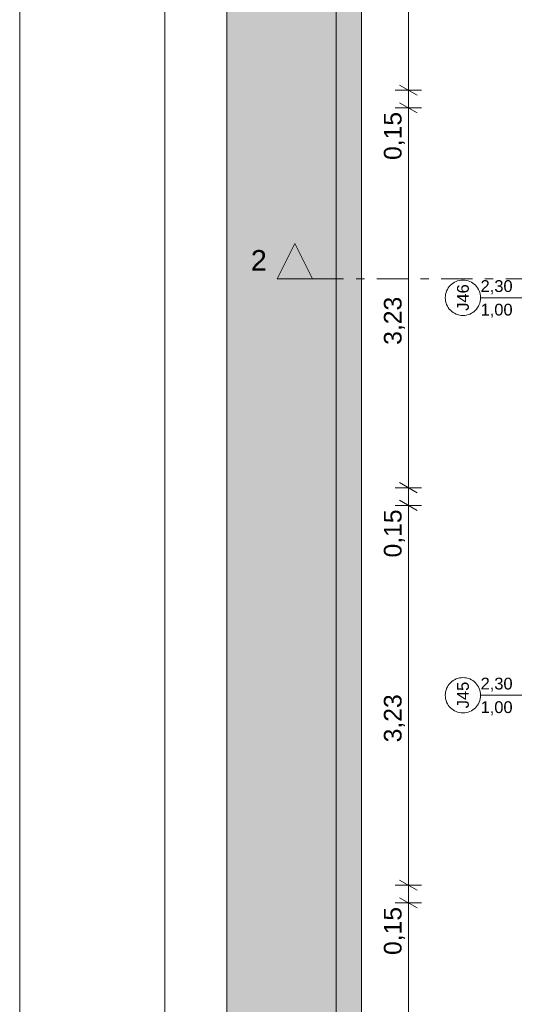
# Model space of a CAD drawing. Header units: millimetres. Extents: x -589 to 841, y -447 to 987.
# Tile 16 of 25: x 0 to 84, y 641 to 808. Entities that reach past the tile are written whole.
import ezdxf
from ezdxf.xclip import XClip

# ---------------------------------------------------------------- set-up
doc = ezdxf.new("R2010")
doc.units = ezdxf.units.MM
doc.header["$MEASUREMENT"] = 0
doc.header["$XCLIPFRAME"] = 0
doc.linetypes.add('Tracejado Duplo', pattern=[10.936111, 5.291667, -2.116667, 1.411111, -2.116667])
for name, color, linetype in [('Cotas - Geral.2D', 7, 'Continuous'), ('Desenho 2D - Geral.2D', 7, 'Continuous'), ('Laje.ARQ', 7, 'Continuous'), ('Marcador - Cortes e Elevações.2D', 7, 'Continuous'), ('Parede.ARQ', 7, 'Continuous')]:
    doc.layers.add(name, color=color, linetype=linetype)
doc.styles.add('GENERATED_STYLE_1', font='txt')

# ---------------------------------------------------------------- blocks, each defined once
blk = doc.blocks.new('Desenho_1_1', base_point=(-612.98, 435.63))
at = {"layer": 'Laje.ARQ', "linetype": 'Continuous', "lineweight": 0}
h = blk.add_hatch(dxfattribs=at)
h.set_pattern_fill('Relva_0001', color=83, style=0, pattern_type=2)
h.set_pattern_definition([(90, (-612.9804, 435.6334), (-6, 0), [0.866025, -2.598076]), (90, (-609.9804, 437.3655), (-6, 0), [0.866025, -2.598076]), (30, (-612.9804, 435.6334), (-3, 5.196152), [0.866025, -2.598076]), (30, (-612.9804, 439.0975), (-3, 5.196152), [0.866025, -2.598076]), (150, (-612.9804, 435.6334), (3, 5.196152), [0.866025, -2.598076]), (150, (-612.9804, 439.0975), (3, 5.196152), [0.866025, -2.598076])])
h.paths.add_polyline_path([(58.05, 859.53), (35.14, 859.53), (35.14, 37.38), (277.05, 37.38), (277.05, 59.48), (58.05, 59.48)])
at = {"layer": 'Marcador - Cortes e Elevações.2D', "linetype": 'Continuous', "lineweight": 0}
blk.add_hatch(color=7, dxfattribs=at).paths.add_polyline_path([(43.7, 764.35), (49.7, 764.35), (46.7, 770.35)])
at = {"layer": 'Cotas - Geral.2D', "color": 7, "linetype": 'Continuous', "lineweight": 0}
for p, q in [((53.73, 83.48), (53.73, 905.4)), ((65.99, 796.4), (65.99, 902.4)), ((68.24, 796.4), (63.74, 796.4)), ((64.49, 797.26), (67.49, 795.53)), ((65.99, 793.4), (65.99, 796.4)), ((64.49, 794.26), (67.49, 792.53)), ((68.24, 793.4), (63.74, 793.4)), ((65.99, 728.9), (65.99, 793.4)), ((64.49, 729.76), (67.49, 728.03)), ((68.24, 728.9), (63.74, 728.9)), ((65.99, 725.9), (65.99, 728.9)), ((68.24, 725.9), (63.74, 725.9)), ((64.49, 726.76), (67.49, 725.03)), ((65.99, 661.4), (65.99, 725.9)), ((64.49, 662.26), (67.49, 660.53)), ((68.24, 661.4), (63.74, 661.4)), ((65.99, 658.4), (65.99, 661.4)), ((64.49, 659.26), (67.49, 657.53)), ((68.24, 658.4), (63.74, 658.4)), ((65.99, 546.48), (65.99, 658.4))]:
    blk.add_line(p, q, dxfattribs=at)
at = {"layer": 'Laje.ARQ', "color": 83, "linetype": 'Continuous', "lineweight": 0, "flags": 128}
for points in [[(35.14, 851.67), (58.04, 851.67), (58.04, 796.4), (58.04, 83.48)], [(277.05, 37.38), (277.05, 59.48), (58.05, 59.48), (58.05, 859.53), (35.14, 859.53)]]:
    blk.add_lwpolyline(points, dxfattribs=at)
at = {"layer": 'Marcador - Cortes e Elevações.2D', "color": 7, "linetype": 'Continuous', "lineweight": 0}
for p, q in [((46.7, 770.35), (43.7, 764.35)), ((49.7, 764.35), (46.7, 770.35)), ((43.7, 764.35), (49.7, 764.35))]:
    blk.add_line(p, q, dxfattribs=at)
at = {"layer": 'Marcador - Cortes e Elevações.2D', "color": 7, "linetype": 'Tracejado Duplo', "lineweight": 0}
blk.add_line((49.7, 764.35), (609.17, 764.35), dxfattribs=at)
at = {"layer": 'Parede.ARQ', "color": 7, "linetype": 'Continuous', "lineweight": 0}
for p, q in [((78.25, 761.15), (87.75, 761.15)), ((78.25, 693.65), (87.75, 693.65))]:
    blk.add_line(p, q, dxfattribs=at)
at = {"layer": 'Parede.ARQ', "color": 8, "linetype": 'Continuous', "lineweight": 0}
for centre, start, end in [((75.25, 761.15), 90, 270), ((75.25, 761.15), 270, 90), ((75.25, 693.65), 90, 270), ((75.25, 693.65), 270, 90)]:
    blk.add_arc(centre, 3, start, end, dxfattribs=at)
at = {"layer": 'Cotas - Geral.2D', "color": 7, "linetype": 'Continuous', "lineweight": 0, "char_height": 3, "width": 7.9817, "attachment_point": 7, "rotation": 90, "style": 'GENERATED_STYLE_1'}
for s, insert in [('\\A1;{\\pql;\\fArial|b0|i0|c0|p38;0,15}', (65.39, 784.55)), ('\\A1;{\\pql;\\fArial|b0|i0|c0|p38;3,23}', (65.39, 753.16)), ('\\A1;{\\pql;\\fArial|b0|i0|c0|p38;0,15}', (65.39, 717.05)), ('\\A1;{\\pql;\\fArial|b0|i0|c0|p38;3,23}', (65.39, 685.66)), ('\\A1;{\\pql;\\fArial|b0|i0|c0|p38;0,15}', (65.39, 649.55))]:
    blk.add_mtext(s, dxfattribs=dict(at, insert=insert))
at = {"layer": 'Marcador - Cortes e Elevações.2D', "color": 7, "linetype": 'Continuous', "lineweight": 0, "insert": (39.24, 765.75), "char_height": 3.5, "attachment_point": 7, "style": 'GENERATED_STYLE_1'}
blk.add_mtext('\\A1;{\\pql;\\fArial|b0|i0|c0|p38;2}', dxfattribs=at)
at = {"layer": 'Parede.ARQ', "color": 7, "linetype": 'Continuous', "lineweight": 0, "char_height": 2, "attachment_point": 7, "rotation": 90, "style": 'GENERATED_STYLE_1'}
for s, insert in [('\\A1;{\\pql;\\fArial|b0|i0|c0|p38;J46}', (76.28, 758.94)), ('\\A1;{\\pql;\\fArial|b0|i0|c0|p38;J45}', (76.28, 691.44))]:
    blk.add_mtext(s, dxfattribs=dict(at, insert=insert))
at = {"layer": 'Parede.ARQ', "color": 7, "linetype": 'Continuous', "lineweight": 0, "char_height": 2, "attachment_point": 7, "style": 'GENERATED_STYLE_1'}
for s, insert in [('\\A1;{\\pql;\\fArial|b0|i0|c0|p38;2,30}', (78.25, 761.76)), ('\\A1;{\\pql;\\fArial|b0|i0|c0|p38;1,00}', (78.25, 757.76)), ('\\A1;{\\pql;\\fArial|b0|i0|c0|p38;2,30}', (78.25, 694.26)), ('\\A1;{\\pql;\\fArial|b0|i0|c0|p38;1,00}', (78.25, 690.26))]:
    blk.add_mtext(s, dxfattribs=dict(at, insert=insert))

msp = doc.modelspace()

# ---------------------------------------------------------------- linework, layer by layer
at = {"layer": 'Desenho 2D - Geral.2D', "color": 7, "linetype": 'Continuous', "lineweight": 0}
for p, q in [((0, 986.87), (0, 0)), ((24.66, 10), (24.66, 986.87))]:
    msp.add_line(p, q, dxfattribs=at)

# ---------------------------------------------------------------- block references
at = {"color": 7, "linetype": 'Continuous', "lineweight": 0}
ref = msp.add_blockref('Desenho_1_1', (-612.98, 435.63), dxfattribs=at)
XClip(ref).set_block_clipping_path([(35.1353416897, 37.3848133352), (284.9334299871, 37.3848133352), (284.9334299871, 24.3913893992), (642.5463821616, 24.3913893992), (642.5463821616, 324.9652811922), (662.5106744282, 324.9652811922), (662.5106744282, 424.998918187), (640.774709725, 431.4917679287), (640.774709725, 825.5242281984), (640.774709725, 973.901529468), (35.1353416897, 973.901529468)])

# ---------------------------------------------------------------- next in the draw order: linework, layer by layer
at = {"layer": 'Desenho 2D - Geral.2D', "color": 7, "linetype": 'Continuous', "lineweight": 0}
msp.add_line((35.14, 973.9), (35.14, 10), dxfattribs=at)

doc.saveas('drawing.dxf')
